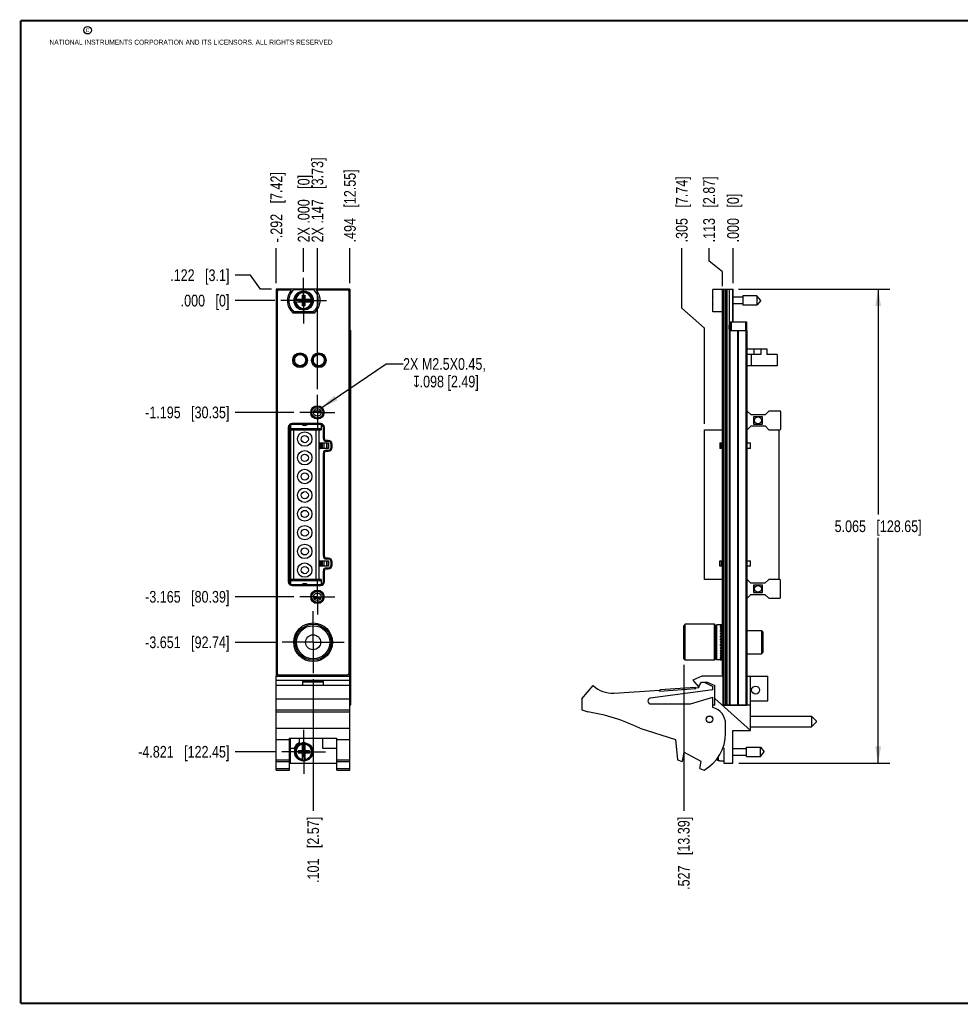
# Model space of a CAD drawing. Header units: inches. Extents: x 0.2 to 16.8, y 0.2 to 10.8.
# Tile 1 of 8: x 0.2 to 10.3, y 0.2 to 10.8. Entities that reach past the tile are written whole.
import ezdxf

# ---------------------------------------------------------------- set-up
doc = ezdxf.new("R2010")
doc.units = ezdxf.units.IN
doc.header["$LTSCALE"] = 0.935
doc.header["$MEASUREMENT"] = 0
doc.linetypes.add('CENTER', pattern=[0.6, 0.375, -0.075, 0.075, -0.075])
doc.layers.get('0').update_dxf_attribs({"linetype": 'CONTINUOUS'})
for name, color, linetype in [('02___PRT_ALL_AXES', 7, 'CONTINUOUS'), ('DEFAULT_1', 7, 'CENTER'), ('DETAIL', 7, 'CONTINUOUS'), ('DIMENSIONS', 7, 'CONTINUOUS')]:
    doc.layers.add(name, color=color, linetype=linetype)
doc.styles.get("Standard").update_dxf_attribs({"font": 'txt', "width": 0.8})
doc.dimstyles.new('DIMSTYLE_1', dxfattribs={"dimtxt": 0.125, "dimasz": 0.18, "dimexe": 0.18, "dimexo": 0.0625, "dimgap": 0.09, "dimtad": 0, "dimtih": 1, "dimtoh": 1, "dimdec": 3, "dimzin": 4, "dimdsep": 46, "dimtxsty": 'STANDARD', "dimblk": '_FILLED', "dimblk1": '_FILLED', "dimblk2": '_FILLED', "dimcen": 0.09, "dimadec": 0, "dimazin": 0, "dimtp": 0.001, "dimtm": 0.001, "dimtfac": 1, "dimtdec": 3, "dimtofl": 0, "dimtmove": 0, "dimatfit": 3, "dimldrblk": '_FILLED', "dimfxl": 1, "dimtolj": 1, "dimtzin": 4, "dimarcsym": 0})
doc.dimstyles.new('DIMSTYLE_2', dxfattribs={"dimtxt": 0.125, "dimasz": 0.18, "dimexe": 0.18, "dimexo": 0.0625, "dimgap": 0.09, "dimtad": 0, "dimtih": 1, "dimtoh": 1, "dimdec": 3, "dimzin": 4, "dimdsep": 46, "dimtxsty": 'STANDARD', "dimblk": '_FILLED', "dimblk1": '_FILLED', "dimblk2": '_FILLED', "dimcen": 0.09, "dimadec": 0, "dimazin": 0, "dimtp": 0.001, "dimtm": 0.001, "dimtfac": 1, "dimtdec": 3, "dimtofl": 0, "dimtmove": 0, "dimatfit": 3, "dimldrblk": '_FILLED', "dimfxl": 1, "dimtolj": 1, "dimtzin": 4, "dimarcsym": 0})
doc.dimstyles.get("Standard").update_dxf_attribs({"dimtxt": 0.125, "dimasz": 0.18, "dimexe": 0.18, "dimexo": 0.0625, "dimgap": 0.09, "dimtad": 0, "dimtih": 1, "dimtoh": 1, "dimdec": 3, "dimzin": 4, "dimdsep": 46, "dimtxsty": 'STANDARD', "dimblk": '_FILLED', "dimblk1": '_FILLED', "dimblk2": '_FILLED', "dimcen": 0.09, "dimadec": 0, "dimazin": 0, "dimtol": 1, "dimtp": 0.01, "dimtm": 0.01, "dimtfac": 1, "dimtdec": 3, "dimtofl": 0, "dimtmove": 0, "dimatfit": 3, "dimldrblk": '_FILLED', "dimfxl": 1, "dimtolj": 1, "dimtzin": 4, "dimarcsym": 0})

# ---------------------------------------------------------------- blocks, each defined once
blk = doc.blocks.new('*D0')
at = {"layer": 'DIMENSIONS', "color": 2, "linetype": 'CONTINUOUS'}
for p, q in [((2.707, 8.038), (2.543, 8.038)), ((2.814, 7.889), (2.707, 8.038)), ((2.931, 7.889), (2.814, 7.889))]:
    blk.add_line(p, q, dxfattribs=at)
at = {"layer": 'DIMENSIONS', "color": 2, "linetype": 'CONTINUOUS', "insert": (2.48, 8.101), "char_height": 0.125, "width": 1.025, "attachment_point": 3, "line_spacing_factor": 0.9}
blk.add_mtext('.122{\\Ftxt.shx;\\W1.000000;\\H0.125000; }[3.1]', dxfattribs=at)
blk = doc.blocks.new('_FILLED')
at = {"color": 0, "linetype": 'BYBLOCK'}
blk.add_solid([(0, 0), (-1, 0.174), (-1, -0.174)], dxfattribs=at)
blk = doc.blocks.new('*D1')
at = {"layer": 'DIMENSIONS', "color": 2, "linetype": 'CONTINUOUS'}
blk.add_line((2.967, 7.767), (2.543, 7.767), dxfattribs=at)
at = {"layer": 'DIMENSIONS', "color": 2, "linetype": 'CONTINUOUS', "insert": (2.48, 7.83), "char_height": 0.125, "width": 0.825, "attachment_point": 3, "line_spacing_factor": 0.9}
blk.add_mtext('.000{\\Ftxt.shx;\\W1.000000;\\H0.125000; }[0]', dxfattribs=at)
blk = doc.blocks.new('*D2')
at = {"layer": 'DIMENSIONS', "color": 2, "linetype": 'CONTINUOUS'}
blk.add_line((3.17, 6.572), (2.543, 6.572), dxfattribs=at)
at = {"layer": 'DIMENSIONS', "color": 2, "linetype": 'CONTINUOUS', "insert": (2.48, 6.635), "char_height": 0.125, "width": 1.425, "attachment_point": 3, "line_spacing_factor": 0.9}
blk.add_mtext('-1.195{\\Ftxt.shx;\\W1.000000;\\H0.125000; }[30.35]', dxfattribs=at)
blk = doc.blocks.new('*D3')
at = {"layer": 'DIMENSIONS', "color": 2, "linetype": 'CONTINUOUS'}
blk.add_line((3.17, 4.602), (2.543, 4.602), dxfattribs=at)
at = {"layer": 'DIMENSIONS', "color": 2, "linetype": 'CONTINUOUS', "insert": (2.48, 4.665), "char_height": 0.125, "width": 1.425, "attachment_point": 3, "line_spacing_factor": 0.9}
blk.add_mtext('-3.165{\\Ftxt.shx;\\W1.000000;\\H0.125000; }[80.39]', dxfattribs=at)
blk = doc.blocks.new('*D4')
at = {"layer": 'DIMENSIONS', "color": 2, "linetype": 'CONTINUOUS'}
blk.add_line((2.981, 4.116), (2.543, 4.116), dxfattribs=at)
at = {"layer": 'DIMENSIONS', "color": 2, "linetype": 'CONTINUOUS', "insert": (2.48, 4.179), "char_height": 0.125, "width": 1.425, "attachment_point": 3, "line_spacing_factor": 0.9}
blk.add_mtext('-3.651{\\Ftxt.shx;\\W1.000000;\\H0.125000; }[92.74]', dxfattribs=at)
blk = doc.blocks.new('*D5')
at = {"layer": 'DIMENSIONS', "color": 2, "linetype": 'CONTINUOUS'}
blk.add_line((2.978, 2.947), (2.543, 2.947), dxfattribs=at)
at = {"layer": 'DIMENSIONS', "color": 2, "linetype": 'CONTINUOUS', "insert": (2.48, 3.009), "char_height": 0.125, "width": 1.525, "attachment_point": 3, "line_spacing_factor": 0.9}
blk.add_mtext('-4.821{\\Ftxt.shx;\\W1.000000;\\H0.125000; }[122.45]', dxfattribs=at)
blk = doc.blocks.new('*D6')
at = {"layer": 'DIMENSIONS', "color": 2, "linetype": 'CONTINUOUS'}
blk.add_line((3.42, 6.822), (3.42, 8.327), dxfattribs=at)
at = {"layer": 'DIMENSIONS', "color": 2, "linetype": 'CONTINUOUS', "insert": (3.358, 8.389), "char_height": 0.125, "width": 1.425, "attachment_point": 1, "rotation": 90, "line_spacing_factor": 0.9}
blk.add_mtext('2X .147{\\Ftxt.shx;\\W1.000000;\\H0.125000; }[3.73]', dxfattribs=at)
blk = doc.blocks.new('*D7')
at = {"layer": 'DIMENSIONS', "color": 2, "linetype": 'CONTINUOUS'}
blk.add_line((3.273, 8.073), (3.273, 8.327), dxfattribs=at)
at = {"layer": 'DIMENSIONS', "color": 2, "linetype": 'CONTINUOUS', "insert": (3.211, 8.389), "char_height": 0.125, "width": 1.125, "attachment_point": 1, "rotation": 90, "line_spacing_factor": 0.9}
blk.add_mtext('2X .000{\\Ftxt.shx;\\W1.000000;\\H0.125000; }[0]', dxfattribs=at)
blk = doc.blocks.new('*D8')
at = {"layer": 'DIMENSIONS', "color": 2, "linetype": 'CONTINUOUS'}
blk.add_line((3.767, 7.952), (3.767, 8.327), dxfattribs=at)
at = {"layer": 'DIMENSIONS', "color": 2, "linetype": 'CONTINUOUS', "insert": (3.705, 8.389), "char_height": 0.125, "width": 1.225, "attachment_point": 1, "rotation": 90, "line_spacing_factor": 0.9}
blk.add_mtext('.494{\\Ftxt.shx;\\W1.000000;\\H0.125000; }[12.55]', dxfattribs=at)
blk = doc.blocks.new('*D9')
at = {"layer": 'DIMENSIONS', "color": 2, "linetype": 'CONTINUOUS'}
blk.add_line((2.981, 7.952), (2.981, 8.327), dxfattribs=at)
at = {"layer": 'DIMENSIONS', "color": 2, "linetype": 'CONTINUOUS', "insert": (2.919, 8.389), "char_height": 0.125, "width": 1.225, "attachment_point": 1, "rotation": 90, "line_spacing_factor": 0.9}
blk.add_mtext('-.292{\\Ftxt.shx;\\W1.000000;\\H0.125000; }[7.42]', dxfattribs=at)
blk = doc.blocks.new('*D10')
at = {"layer": 'DIMENSIONS', "color": 2, "linetype": 'CONTINUOUS'}
blk.add_line((3.374, 3.723), (3.374, 2.314), dxfattribs=at)
at = {"layer": 'DIMENSIONS', "color": 2, "linetype": 'CONTINUOUS', "insert": (3.312, 2.252), "char_height": 0.125, "width": 1.125, "attachment_point": 3, "rotation": 90, "line_spacing_factor": 0.9}
blk.add_mtext('.101{\\Ftxt.shx;\\W1.000000;\\H0.125000; }[2.57]', dxfattribs=at)
blk = doc.blocks.new('*D11')
at = {"layer": 'DIMENSIONS', "color": 2, "linetype": 'CONTINUOUS'}
for p, q in [((7.604, 8.19), (7.604, 8.327)), ((7.747, 8.073), (7.604, 8.19)), ((7.747, 7.922), (7.747, 8.073))]:
    blk.add_line(p, q, dxfattribs=at)
at = {"layer": 'DIMENSIONS', "color": 2, "linetype": 'CONTINUOUS', "insert": (7.541, 8.389), "char_height": 0.125, "width": 1.125, "attachment_point": 1, "rotation": 90, "line_spacing_factor": 0.9}
blk.add_mtext('.113{\\Ftxt.shx;\\W1.000000;\\H0.125000; }[2.87]', dxfattribs=at)
blk = doc.blocks.new('*D12')
at = {"layer": 'DIMENSIONS', "color": 2, "linetype": 'CONTINUOUS'}
blk.add_line((7.86, 7.952), (7.86, 8.327), dxfattribs=at)
at = {"layer": 'DIMENSIONS', "color": 2, "linetype": 'CONTINUOUS', "insert": (7.798, 8.389), "char_height": 0.125, "width": 0.825, "attachment_point": 1, "rotation": 90, "line_spacing_factor": 0.9}
blk.add_mtext('.000{\\Ftxt.shx;\\W1.000000;\\H0.125000; }[0]', dxfattribs=at)
blk = doc.blocks.new('*D13')
at = {"layer": 'DIMENSIONS', "color": 2, "linetype": 'CONTINUOUS'}
for p, q in [((7.312, 7.688), (7.312, 8.327)), ((7.556, 7.472), (7.312, 7.688)), ((7.556, 6.45), (7.556, 7.472))]:
    blk.add_line(p, q, dxfattribs=at)
at = {"layer": 'DIMENSIONS', "color": 2, "linetype": 'CONTINUOUS', "insert": (7.25, 8.389), "char_height": 0.125, "width": 1.125, "attachment_point": 1, "rotation": 90, "line_spacing_factor": 0.9}
blk.add_mtext('.305{\\Ftxt.shx;\\W1.000000;\\H0.125000; }[7.74]', dxfattribs=at)
blk = doc.blocks.new('*D14')
at = {"layer": 'DIMENSIONS', "color": 2, "linetype": 'CONTINUOUS'}
blk.add_line((7.333, 3.876), (7.333, 2.314), dxfattribs=at)
at = {"layer": 'DIMENSIONS', "color": 2, "linetype": 'CONTINUOUS', "insert": (7.271, 2.252), "char_height": 0.125, "width": 1.225, "attachment_point": 3, "rotation": 90, "line_spacing_factor": 0.9}
blk.add_mtext('.527{\\Ftxt.shx;\\W1.000000;\\H0.125000; }[13.39]', dxfattribs=at)
blk = doc.blocks.new('*D15')
at = {"layer": 'DIMENSIONS', "color": 2, "linetype": 'CONTINUOUS'}
for p, q in [((7.918, 7.889), (9.535, 7.889)), ((9.41, 7.889), (9.41, 5.482)), ((9.41, 2.825), (9.41, 5.232)), ((7.921, 2.825), (9.535, 2.825))]:
    blk.add_line(p, q, dxfattribs=at)
at = {"layer": 'DIMENSIONS', "color": 2, "linetype": 'CONTINUOUS', "xscale": 0.18, "yscale": 0.18, "zscale": 0.18}
for p, rotation in [((9.41, 7.889), 90), ((9.41, 2.825), 270)]:
    blk.add_blockref('_FILLED', p, dxfattribs=dict(at, rotation=rotation))
at = {"layer": 'DIMENSIONS', "color": 2, "linetype": 'CONTINUOUS', "insert": (9.41, 5.419), "char_height": 0.125, "width": 1.425, "attachment_point": 2, "line_spacing_factor": 0.9}
blk.add_mtext('5.065{\\Ftxt.shx;\\W1.000000;\\H0.125000; }[128.65]', dxfattribs=at)

msp = doc.modelspace()

# ---------------------------------------------------------------- linework, layer by layer
at = {"color": 7, "linetype": 'CONTINUOUS'}
for p, q in [((2.9813, 7.8895), (2.9813, 3.7535)), ((3.7673, 7.8895), (2.9813, 7.8895)), ((2.9903, 7.8593), (2.9903, 3.7893)), ((3.1398, 7.8793), (3.0103, 7.8793)), ((3.1695, 7.886), (3.377, 7.886)), ((3.2595, 7.7104), (3.287, 7.8245)), ((3.2595, 7.7812), (3.2595, 7.8245)), ((3.287, 7.7104), (3.2595, 7.8245)), ((3.2595, 7.8245), (3.287, 7.8245)), ((3.287, 7.8245), (3.287, 7.7812)), ((3.7383, 7.8793), (3.4087, 7.8793)), ((3.7583, 3.7893), (3.7583, 7.8593)), ((3.7673, 7.8895), (3.7673, 3.7535)), ((7.6424, 7.649), (7.6424, 7.886)), ((7.7624, 7.886), (7.6424, 7.886)), ((7.7474, 3.7693), (7.7474, 7.8793)), ((7.7474, 7.8793), (7.7624, 7.8793)), ((7.7624, 3.4465), (7.7624, 7.8895)), ((7.7624, 7.8895), (7.8604, 7.8895)), ((7.7924, 7.8895), (7.7924, 3.4465)), ((7.8554, 7.8895), (7.8554, 7.5395)), ((7.8604, 7.5395), (7.8604, 7.8895)), ((7.9661, 7.8025), (7.8604, 7.8025)), ((7.9661, 7.8167), (7.9661, 7.7182)), ((8.1142, 7.8167), (7.9661, 7.8167)), ((8.1142, 7.8167), (8.1142, 7.7182)), ((8.1555, 7.7675), (8.1142, 7.8167)), ((3.1786, 7.7812), (3.2615, 7.7812)), ((3.1786, 7.7537), (3.2615, 7.7537)), ((3.2247, 7.7557), (3.2247, 7.7792)), ((3.2247, 7.7557), (3.3218, 7.7792)), ((3.2615, 7.7792), (3.2247, 7.7792)), ((3.2247, 7.7792), (3.3218, 7.7557)), ((3.2247, 7.7557), (3.2615, 7.7557)), ((3.2595, 7.7104), (3.2595, 7.7537)), ((3.287, 7.7104), (3.2595, 7.7104)), ((3.2615, 7.7812), (3.2615, 7.7792)), ((3.2615, 7.7557), (3.285, 7.7792)), ((3.285, 7.7557), (3.2615, 7.7792)), ((3.2615, 7.7537), (3.2615, 7.7557)), ((3.285, 7.7812), (3.285, 7.7792)), ((3.285, 7.7812), (3.3679, 7.7812)), ((3.3218, 7.7792), (3.285, 7.7792)), ((3.285, 7.7537), (3.285, 7.7557)), ((3.285, 7.7557), (3.3218, 7.7557)), ((3.285, 7.7537), (3.3679, 7.7537)), ((3.287, 7.7537), (3.287, 7.7104)), ((3.3218, 7.7557), (3.3218, 7.7792)), ((7.6424, 7.7812), (7.6404, 7.7812)), ((7.6404, 7.7537), (7.6424, 7.7537)), ((7.9661, 7.7324), (7.8604, 7.7324)), ((8.1142, 7.7182), (7.9661, 7.7182)), ((8.1555, 7.7675), (8.1142, 7.7182)), ((3.377, 7.649), (3.1695, 7.649)), ((7.7474, 7.649), (7.6424, 7.649)), ((7.8184, 7.5048), (7.8174, 7.5038)), ((7.8174, 7.4648), (7.8174, 7.5038)), ((7.8184, 7.5048), (7.8184, 7.4638)), ((7.8284, 7.5395), (7.8284, 7.4495)), ((7.8284, 7.5395), (8.0024, 7.5395)), ((8.0024, 7.5395), (8.0024, 7.4495)), ((8.0044, 7.4638), (8.0044, 7.5048)), ((8.0054, 7.5038), (8.0044, 7.5048)), ((8.0054, 7.5038), (8.0054, 7.4648)), ((3.7673, 7.4495), (3.779, 7.4495)), ((3.779, 3.4495), (3.779, 7.4495)), ((7.8184, 7.4638), (7.8174, 7.4648)), ((7.8214, 3.4495), (7.8214, 7.4495)), ((7.8214, 7.4495), (8.0094, 7.4495)), ((8.0054, 7.4648), (8.0044, 7.4638)), ((8.0094, 3.4495), (8.0094, 7.4495)), ((3.2473, 7.197), (3.2473, 7.1917)), ((3.264, 7.1917), (3.2473, 7.1917)), ((3.2953, 7.1623), (3.2953, 7.1317)), ((3.3753, 7.1623), (3.3753, 7.1317)), ((3.4351, 7.1917), (3.4065, 7.1917)), ((3.464, 7.1917), (3.4355, 7.1917)), ((3.4953, 7.1317), (3.4953, 7.1623)), ((8.0094, 7.2516), (8.2216, 7.2516)), ((8.1585, 7.1916), (8.0094, 7.1916)), ((8.0833, 7.2516), (8.0833, 7.1916)), ((8.1586, 7.2516), (8.1585, 7.1916)), ((8.2216, 7.2516), (8.2215, 7.1916)), ((8.3315, 7.1915), (8.2215, 7.1916)), ((8.3315, 7.1915), (8.3315, 7.0715)), ((3.2353, 7.0715), (3.2699, 7.0715)), ((3.4006, 7.0716), (3.47, 7.0716)), ((8.3315, 7.0715), (8.0094, 7.0716)), ((3.4575, 6.5877), (3.3829, 6.5877)), ((8.0111, 6.5876), (8.0094, 6.5876)), ((8.052, 6.5467), (8.0111, 6.5876)), ((8.2016, 6.5466), (8.052, 6.5467)), ((8.0796, 6.527), (8.0795, 6.4482)), ((8.174, 6.527), (8.0796, 6.527)), ((8.174, 6.4482), (8.174, 6.527)), ((8.2426, 6.5876), (8.2016, 6.5466)), ((8.3591, 6.5875), (8.2426, 6.5876)), ((8.3689, 6.3974), (8.3689, 6.5777)), ((3.1353, 4.7369), (3.1353, 6.438)), ((3.4534, 6.4425), (3.1506, 6.4425)), ((3.462, 6.4411), (3.462, 6.3877)), ((8.011, 6.3876), (8.052, 6.4286)), ((8.052, 6.4286), (8.2016, 6.4285)), ((8.0795, 6.4482), (8.174, 6.4482)), ((8.2016, 6.4285), (8.2425, 6.3876)), ((3.1196, 6.4115), (3.1196, 4.7635)), ((3.1353, 6.3877), (3.1697, 6.3877)), ((3.1697, 4.7878), (3.1697, 6.3878)), ((3.1697, 6.3878), (3.4059, 6.3878)), ((3.4059, 4.7878), (3.4059, 6.3878)), ((3.4059, 6.3877), (3.462, 6.3877)), ((3.4404, 4.7877), (3.4404, 6.3877)), ((3.4844, 6.2935), (3.4844, 6.4115)), ((7.5554, 4.7878), (7.5559, 6.3878)), ((7.5559, 6.3878), (7.7474, 6.3877)), ((8.0094, 6.3876), (8.011, 6.3876)), ((8.2425, 6.3876), (8.359, 6.3875)), ((8.3527, 4.7875), (8.3531, 6.3875)), ((3.1196, 6.2955), (3.1353, 6.2955)), ((3.1196, 6.2797), (3.1353, 6.2797)), ((3.4404, 6.2467), (3.4516, 6.2467)), ((3.4516, 6.2468), (3.4516, 6.1877)), ((3.4516, 6.2468), (3.4761, 6.2468)), ((3.4527, 6.1877), (3.4527, 6.2468)), ((3.4761, 6.2468), (3.5204, 6.2468)), ((3.5365, 6.2625), (3.5154, 6.2625)), ((3.5204, 6.2468), (3.5399, 6.2467)), ((3.5393, 6.2467), (3.5393, 6.1877)), ((3.5399, 6.1877), (3.5399, 6.2467)), ((3.5675, 6.2005), (3.5675, 6.2315)), ((7.7177, 6.2468), (7.7176, 6.1877)), ((7.7177, 6.2468), (7.7474, 6.2468)), ((8.0094, 6.2467), (8.046, 6.2467)), ((8.046, 6.1876), (8.046, 6.2467)), ((3.4404, 6.1877), (3.4486, 6.1877)), ((3.4712, 6.1877), (3.4516, 6.1877)), ((3.5204, 6.1877), (3.4712, 6.1877)), ((3.4844, 5.0365), (3.4844, 6.1385)), ((3.5154, 6.1695), (3.5365, 6.1695)), ((3.5399, 6.1877), (3.5204, 6.1877)), ((7.7474, 6.1877), (7.7176, 6.1877)), ((8.046, 6.1876), (8.0094, 6.1876)), ((3.1196, 6.0955), (3.1353, 6.0955)), ((3.1196, 6.0797), (3.1353, 6.0797)), ((3.1196, 5.8955), (3.1353, 5.8955)), ((3.1196, 5.8797), (3.1353, 5.8797)), ((3.1196, 5.6955), (3.1353, 5.6955)), ((3.1196, 5.6797), (3.1353, 5.6797)), ((3.1196, 5.4955), (3.1353, 5.4955)), ((3.1196, 5.4797), (3.1353, 5.4797)), ((3.1196, 5.2955), (3.1353, 5.2955)), ((3.1196, 5.2797), (3.1353, 5.2797)), ((3.1196, 5.0955), (3.1353, 5.0955)), ((3.1196, 5.0797), (3.1353, 5.0797)), ((3.4404, 4.9877), (3.4516, 4.9877)), ((3.4516, 4.9877), (3.4761, 4.9877)), ((3.4516, 4.9287), (3.4516, 4.9877)), ((3.4527, 4.9287), (3.4527, 4.9877)), ((3.4761, 4.9877), (3.5204, 4.9877)), ((3.5365, 5.0055), (3.5154, 5.0055)), ((3.5204, 4.9877), (3.5399, 4.9877)), ((3.5393, 4.9877), (3.5393, 4.9286)), ((3.5399, 4.9286), (3.5399, 4.9877)), ((3.5675, 4.9435), (3.5675, 4.9745)), ((7.7173, 4.9877), (7.7474, 4.9877)), ((7.7173, 4.9287), (7.7173, 4.9877)), ((8.0094, 4.9876), (8.0456, 4.9876)), ((8.0456, 4.9286), (8.0456, 4.9876)), ((3.1196, 4.8955), (3.1353, 4.8955)), ((3.1196, 4.8797), (3.1353, 4.8797)), ((3.4486, 4.9286), (3.4404, 4.9286)), ((3.4712, 4.9287), (3.4516, 4.9287)), ((3.5204, 4.9286), (3.4712, 4.9287)), ((3.4844, 4.7635), (3.4844, 4.8815)), ((3.5154, 4.9125), (3.5365, 4.9125)), ((3.5399, 4.9286), (3.5204, 4.9286)), ((7.7474, 4.9287), (7.7173, 4.9287)), ((8.0456, 4.9286), (8.0094, 4.9286)), ((3.1697, 4.7877), (3.1353, 4.7877)), ((3.4059, 4.7878), (3.1697, 4.7878)), ((3.462, 4.7877), (3.4059, 4.7877)), ((3.462, 4.7877), (3.462, 4.7338)), ((7.7474, 4.7877), (7.5554, 4.7878)), ((8.0105, 4.7876), (8.0094, 4.7876)), ((8.0515, 4.7467), (8.0105, 4.7876)), ((8.2011, 4.7466), (8.0515, 4.7467)), ((8.242, 4.7876), (8.2011, 4.7466)), ((8.3586, 4.7875), (8.242, 4.7876)), ((8.3683, 4.5974), (8.3684, 4.7777)), ((3.1506, 4.7325), (3.4534, 4.7325)), ((8.1735, 4.727), (8.079, 4.727)), ((8.079, 4.727), (8.079, 4.6482)), ((8.079, 4.6482), (8.1735, 4.6482)), ((8.1735, 4.6482), (8.1735, 4.727)), ((3.3827, 4.5877), (3.4576, 4.5877)), ((8.0094, 4.5876), (8.0105, 4.5876)), ((8.0105, 4.5876), (8.0514, 4.6286)), ((8.0514, 4.6286), (8.201, 4.6285)), ((8.201, 4.6285), (8.242, 4.5876)), ((8.242, 4.5876), (8.3585, 4.5875)), ((7.3484, 4.309), (7.3334, 4.294)), ((7.3334, 3.939), (7.3334, 4.294)), ((7.6624, 4.309), (7.3484, 4.309)), ((7.3484, 3.924), (7.3484, 4.309)), ((7.6774, 4.294), (7.6624, 4.309)), ((7.6624, 3.924), (7.6624, 4.309)), ((7.6874, 4.304), (7.6774, 4.294)), ((7.6774, 3.939), (7.6774, 4.294)), ((7.7219, 4.304), (7.6874, 4.304)), ((7.6874, 3.929), (7.6874, 4.304)), ((7.7383, 4.3032), (7.7384, 4.2976)), ((7.7383, 4.2976), (7.7384, 4.2864)), ((7.7383, 4.2864), (7.7387, 4.2297)), ((7.7383, 4.27), (7.7387, 4.2188)), ((7.7383, 4.249), (7.7387, 4.2048)), ((7.7383, 4.224), (7.7387, 4.1881)), ((7.7387, 4.2415), (7.7474, 4.2415)), ((8.0094, 4.2415), (8.1624, 4.2415)), ((8.1624, 4.2415), (8.1774, 4.2265)), ((8.1624, 4.2415), (8.1624, 3.9915)), ((8.1774, 4.2265), (8.1774, 4.0065)), ((7.7219, 4.1165), (7.7278, 4.1165)), ((7.7383, 4.1957), (7.7387, 4.1693)), ((7.7383, 4.165), (7.7387, 4.1488)), ((7.7383, 4.1328), (7.7387, 4.1273)), ((7.7383, 4.1001), (7.7387, 4.1056)), ((7.7383, 4.0679), (7.7387, 4.0841)), ((7.7383, 4.0372), (7.7387, 4.0636)), ((7.7383, 4.0089), (7.7387, 4.0448)), ((7.7383, 3.9839), (7.7387, 4.0281)), ((7.7383, 3.9629), (7.7387, 4.0141)), ((7.7383, 3.9465), (7.7387, 4.0032)), ((8.1774, 4.0065), (8.1624, 3.9915)), ((7.3484, 3.924), (7.3334, 3.939)), ((7.6624, 3.924), (7.3484, 3.924)), ((7.6774, 3.939), (7.6624, 3.924)), ((7.6874, 3.929), (7.6774, 3.939)), ((7.7219, 3.929), (7.6874, 3.929)), ((7.7383, 3.9353), (7.7384, 3.9465)), ((7.7383, 3.9297), (7.7384, 3.9353)), ((7.7387, 3.9915), (7.7474, 3.9915)), ((8.0094, 3.9915), (8.1624, 3.9915)), ((2.9803, 3.7535), (3.7683, 3.7535)), ((2.9803, 2.7515), (2.9803, 3.7535)), ((2.9803, 3.7105), (3.7683, 3.7105)), ((3.0103, 3.7693), (3.7383, 3.7693)), ((3.2643, 3.7005), (3.4843, 3.7005)), ((3.2643, 3.6535), (3.2643, 3.7005)), ((3.2643, 3.6935), (3.4843, 3.6935)), ((3.4843, 3.6535), (3.4843, 3.7005)), ((3.7683, 2.7515), (3.7683, 3.7535)), ((7.5254, 3.7535), (7.4304, 3.7105)), ((7.4304, 3.7105), (7.4904, 3.6405)), ((7.4904, 3.6405), (7.5236, 3.6905)), ((7.5236, 3.6905), (7.5836, 3.6905)), ((7.7554, 3.7535), (7.5254, 3.7535)), ((7.5514, 3.6905), (7.6454, 3.6435)), ((7.5836, 3.6905), (7.6654, 3.6535)), ((7.7474, 3.7693), (7.7624, 3.7693)), ((7.7554, 3.4435), (7.7554, 3.7535)), ((8.0094, 3.7535), (8.2304, 3.7535)), ((8.0464, 3.1745), (8.0464, 3.7535)), ((8.2304, 3.4905), (8.2304, 3.7535)), ((3.7683, 3.6535), (2.9803, 3.6535)), ((6.2454, 3.5135), (6.3654, 3.6535)), ((6.589, 3.5742), (7.0743, 3.606)), ((7.6454, 3.6085), (6.9764, 3.5183)), ((7.075, 3.596), (7.0743, 3.606)), ((7.075, 3.596), (7.4642, 3.6215)), ((7.0815, 3.6114), (7.4557, 3.6359)), ((7.0825, 3.5965), (7.0815, 3.6114)), ((7.4567, 3.621), (7.4557, 3.6359)), ((7.4635, 3.6315), (7.4954, 3.6335)), ((7.4642, 3.6215), (7.4635, 3.6315)), ((7.4954, 3.6481), (7.4954, 3.6335)), ((7.6454, 3.6085), (7.6454, 3.6435)), ((7.6654, 3.4435), (7.6654, 3.6535)), ((2.9803, 3.5135), (3.7683, 3.5135)), ((6.2454, 3.5135), (6.2454, 3.3935)), ((7.4054, 3.4585), (7.6454, 3.5285)), ((7.6454, 3.4185), (7.6454, 3.5285)), ((8.0464, 3.1745), (7.6654, 3.5152)), ((8.0464, 3.4905), (8.2304, 3.4905)), ((2.9803, 3.3935), (3.7683, 3.3935)), ((2.9803, 3.374), (3.7683, 3.374)), ((3.7683, 3.4495), (3.779, 3.4495)), ((6.2454, 3.3935), (6.3074, 3.374)), ((6.9804, 3.4585), (7.4054, 3.4585)), ((7.6654, 3.4435), (7.6454, 3.4435)), ((8.0464, 3.4435), (7.7554, 3.4435)), ((7.7624, 3.4465), (8.0024, 3.4465)), ((7.8214, 3.4495), (8.0094, 3.4495)), ((7.8284, 3.4495), (7.8284, 3.4465)), ((7.8604, 3.4465), (7.8604, 3.4435)), ((8.0024, 3.4495), (8.0024, 3.4465)), ((8.0464, 3.3283), (8.6964, 3.3283)), ((8.7464, 3.2783), (8.6964, 3.3283)), ((8.6964, 3.3283), (8.6964, 3.2133)), ((8.7464, 3.2633), (8.6964, 3.2133)), ((8.7464, 3.2783), (8.7464, 3.2633)), ((2.9803, 3.1982), (3.7683, 3.1982)), ((6.8654, 3.1982), (7.2454, 3.0785)), ((7.7804, 3.1435), (7.7804, 3.2443)), ((7.8584, 3.1745), (8.0464, 3.1745)), ((7.8584, 2.8245), (7.8584, 3.1745)), ((8.0464, 3.2133), (8.6964, 3.2133)), ((2.9803, 3.0785), (3.1223, 3.0785)), ((3.1223, 3.0938), (3.6263, 3.0938)), ((3.1223, 2.7515), (3.1223, 3.0938)), ((3.1283, 3.0938), (3.1283, 2.8245)), ((3.2253, 3.0938), (3.2253, 3.0439)), ((3.4753, 3.0938), (3.4753, 2.9845)), ((3.6263, 2.7515), (3.6263, 3.0938)), ((3.6263, 3.0785), (3.7683, 3.0785)), ((7.2454, 3.0785), (7.2654, 2.8615)), ((3.1283, 2.9845), (3.1721, 2.9845)), ((3.2172, 2.9328), (3.3313, 2.9603)), ((3.2172, 2.9603), (3.2605, 2.9603)), ((3.2172, 2.9603), (3.3313, 2.9328)), ((3.2172, 2.9328), (3.2172, 2.9603)), ((3.2605, 2.9583), (3.2605, 3.0412)), ((3.2605, 2.9583), (3.2625, 2.9583)), ((3.286, 2.9951), (3.2625, 2.9951)), ((3.286, 2.898), (3.2625, 2.9951)), ((3.2625, 2.9951), (3.2625, 2.9583)), ((3.2625, 2.898), (3.286, 2.9951)), ((3.286, 2.9348), (3.2625, 2.9583)), ((3.2625, 2.9348), (3.286, 2.9583)), ((3.286, 2.9583), (3.286, 2.9951)), ((3.288, 2.9583), (3.286, 2.9583)), ((3.288, 2.9583), (3.288, 3.0412)), ((3.288, 2.9603), (3.3313, 2.9603)), ((3.3313, 2.9603), (3.3313, 2.9328)), ((3.4753, 2.9845), (3.6263, 2.9845)), ((7.7527, 2.991), (7.7604, 2.9845)), ((7.7604, 2.9845), (7.7604, 2.8245)), ((7.8584, 2.9816), (8.0041, 2.9816)), ((8.0041, 2.9958), (8.1522, 2.9958)), ((8.0041, 2.8973), (8.0041, 2.9958)), ((8.1522, 2.9958), (8.1935, 2.9465)), ((8.1522, 2.8973), (8.1522, 2.9958)), ((8.1522, 2.8973), (8.1935, 2.9465)), ((2.9803, 2.8615), (3.1223, 2.8615)), ((2.9803, 2.8423), (3.1223, 2.8423)), ((3.2605, 2.9328), (3.2172, 2.9328)), ((3.2605, 2.9348), (3.2625, 2.9348)), ((3.2605, 2.8519), (3.2605, 2.9348)), ((3.2625, 2.9348), (3.2625, 2.898)), ((3.286, 2.898), (3.2625, 2.898)), ((3.288, 2.9348), (3.286, 2.9348)), ((3.286, 2.898), (3.286, 2.9348)), ((3.288, 2.8519), (3.288, 2.9348)), ((3.3313, 2.9328), (3.288, 2.9328)), ((3.6263, 2.8615), (3.7683, 2.8615)), ((3.6263, 2.8423), (3.7683, 2.8423)), ((7.2654, 2.8615), (7.3154, 2.8423)), ((7.3354, 2.9423), (7.3154, 2.8423)), ((7.5194, 2.8423), (7.3354, 2.9423)), ((7.5048, 2.7695), (7.5194, 2.8423)), ((7.7033, 2.8528), (7.7112, 2.8524)), ((7.7112, 2.8524), (7.7191, 2.8519)), ((7.7191, 2.8519), (7.7191, 2.8509)), ((7.7191, 2.8509), (7.7604, 2.8485)), ((7.8584, 2.9115), (8.0041, 2.9115)), ((8.0041, 2.8973), (8.1522, 2.8973)), ((2.9803, 2.7695), (3.1223, 2.7695)), ((2.9803, 2.7515), (3.1223, 2.7515)), ((3.1283, 2.8245), (3.6263, 2.8245)), ((3.6263, 2.7695), (3.7683, 2.7695)), ((3.6263, 2.7515), (3.7683, 2.7515)), ((7.5048, 2.7695), (7.5514, 2.7515)), ((7.7604, 2.8245), (7.8584, 2.8245))]:
    msp.add_line(p, q, dxfattribs=at)
at = {"color": 9, "linetype": 'CONTINUOUS'}
for p, q in [((2.9933, 7.8895), (2.9933, 7.8691)), ((3.7553, 7.8895), (3.7553, 7.8691)), ((7.7474, 7.8593), (7.7624, 7.8593)), ((7.7744, 7.8895), (7.7744, 3.4465)), ((7.7804, 7.8895), (7.7804, 3.4465)), ((7.8212, 7.5048), (7.8212, 7.8895)), ((7.8384, 7.5395), (7.8384, 7.4495)), ((7.8604, 7.555), (7.8554, 7.555)), ((7.9924, 7.5395), (7.9924, 7.4495)), ((3.7702, 3.4495), (3.7702, 7.4495)), ((3.7788, 3.4495), (3.7788, 7.4495)), ((7.8212, 7.4495), (7.8212, 7.4638)), ((7.8304, 3.4495), (7.8304, 7.4495)), ((7.9123, 3.4495), (7.9123, 7.4495)), ((7.9186, 3.4495), (7.9186, 7.4495)), ((8.0005, 3.4495), (8.0005, 7.4495)), ((8.0523, 7.1916), (8.0523, 7.0716)), ((3.3803, 6.5778), (3.46, 6.5778)), ((3.462, 6.3975), (3.1353, 6.3975)), ((3.4486, 6.2467), (3.4486, 6.1877)), ((3.4566, 6.2468), (3.4566, 6.1877)), ((3.4761, 6.1877), (3.4761, 6.2468)), ((3.4889, 6.2468), (3.4889, 6.1877)), ((3.5204, 6.1877), (3.5204, 6.2468)), ((7.7211, 6.1877), (7.7211, 6.2468)), ((7.7339, 6.2468), (7.7339, 6.1877)), ((3.4486, 4.9877), (3.4486, 4.9286)), ((3.4566, 4.9877), (3.4566, 4.9287)), ((3.4761, 4.9287), (3.4761, 4.9877)), ((3.4889, 4.9877), (3.4889, 4.9287)), ((3.5204, 4.9286), (3.5204, 4.9877)), ((7.7207, 4.9287), (7.7207, 4.9877)), ((7.7335, 4.9877), (7.7335, 4.9287)), ((3.1353, 4.7778), (3.462, 4.7778)), ((3.4601, 4.5975), (3.3802, 4.5975)), ((7.7474, 3.7893), (7.7624, 3.7893)), ((2.9933, 3.7794), (2.9933, 3.7535)), ((3.7553, 3.7794), (3.7553, 3.7535)), ((7.8212, 3.4465), (7.8212, 3.4495)), ((7.8384, 3.4495), (7.8384, 3.4465)), ((7.9924, 3.4495), (7.9924, 3.4465)), ((7.689, 2.8645), (7.689, 2.8734)), ((7.7033, 2.8528), (7.7033, 2.8922))]:
    msp.add_line(p, q, dxfattribs=at)
at = {"color": 7, "linetype": 'CONTINUOUS', "const_width": 0.02}
for points in [[(0.25, 10.7586), (0.25, 0.2586)], [(16.75, 10.7586), (0.25, 10.7586)], [(0.25, 0.2586), (16.75, 0.2586)]]:
    msp.add_lwpolyline(points, dxfattribs=at)
at = {"color": 2, "linetype": 'CONTINUOUS'}
msp.add_circle((0.9659, 10.6562), 0.0403, dxfattribs=at)
at = {"color": 7, "linetype": 'CONTINUOUS'}
for centre, radius in [((3.2733, 7.7675), 0.1025), ((3.2733, 7.7675), 0.098), ((3.2353, 7.1303), 0.0685), ((3.2353, 7.1317), 0.06), ((3.4353, 7.1303), 0.0685), ((3.4353, 7.1317), 0.06), ((3.4202, 6.5725), 0.0625), ((3.4202, 6.5725), 0.0404), ((8.1268, 6.4876), 0.0364), ((3.2849, 6.2878), 0.0768), ((3.2849, 6.2877), 0.0384), ((3.2849, 6.0878), 0.0768), ((3.2849, 6.0877), 0.0384), ((3.2849, 5.8878), 0.0768), ((3.2849, 5.8877), 0.0384), ((3.2849, 5.6878), 0.0768), ((3.2849, 5.6877), 0.0384), ((3.2849, 5.4878), 0.0768), ((3.2849, 5.4877), 0.0384), ((3.2849, 5.2878), 0.0768), ((3.2849, 5.2877), 0.0384), ((3.2849, 5.0878), 0.0768), ((3.2849, 5.0877), 0.0384), ((3.2849, 4.8878), 0.0768), ((3.2849, 4.8877), 0.0384), ((3.4202, 4.6025), 0.0625), ((3.4202, 4.6025), 0.0404), ((8.1262, 4.6876), 0.0364), ((3.3743, 4.1165), 0.1925), ((3.3743, 4.1165), 0.1775), ((3.3743, 4.1165), 0.08), ((8.1014, 3.6059), 0.0425), ((7.6084, 3.2935), 0.0365), ((7.6084, 3.2935), 0.035), ((3.2743, 2.9465), 0.098)]:
    msp.add_circle(centre, radius, dxfattribs=at)
for centre, radius, start, end in [((3.0103, 7.8593), 0.02, 90, 180), ((3.2733, 7.7675), 0.1575, 131.20295, 228.79705), ((3.2733, 7.7675), 0.1575, 311.20295, 48.79705), ((3.7383, 7.8593), 0.02, 0, 90), ((7.9528, 7.7675), 0.3127, 172.94319, 177.47432), ((3.2733, 7.7675), 0.0956, 171.71661, 188.28339), ((3.2733, 7.7675), 0.0956, 351.71661, 8.28339), ((7.9528, 7.7675), 0.3127, 182.52568, 187.0613), ((8.3591, 6.5777), 0.00984, 359.98256, 89.98256), ((3.1506, 6.4115), 0.031, 90, 180), ((3.2849, 6.4877), 0.0551, 235.74276, 304.30411), ((3.2849, 6.4877), 0.0492, 247.9283, 292.0717), ((3.4534, 6.4115), 0.031, 0, 90), ((8.359, 6.3974), 0.00984, 269.98256, 359.98256), ((3.5154, 6.2935), 0.031, 180, 270), ((3.5365, 6.2315), 0.031, 0, 90), ((3.5154, 6.1385), 0.031, 90, 180), ((3.5365, 6.2005), 0.031, 270, 360), ((3.5154, 5.0365), 0.031, 180, 270), ((3.5365, 4.9745), 0.031, 0, 90), ((3.5154, 4.8815), 0.031, 90, 180), ((3.5365, 4.9435), 0.031, 270, 360), ((3.1506, 4.7635), 0.031, 180, 270), ((3.2849, 4.6877), 0.0551, 54.98172, 125.05805), ((3.2849, 4.6877), 0.0492, 66.5983, 113.4017), ((3.4534, 4.7635), 0.031, 270, 360), ((8.3586, 4.7777), 0.00984, 359.98256, 89.98256), ((8.3585, 4.5974), 0.00984, 269.98256, 359.98256), ((3.0103, 3.7893), 0.02, 180, 270), ((3.7383, 3.7893), 0.02, 270, 360), ((6.5694, 3.8735), 0.3, 227.16657, 273.74672), ((6.9804, 3.4885), 0.03, 97.68448, 270), ((5.9841, 1.374), 2.026, 64.21446, 80.81669), ((7.6004, 3.2443), 0.18, 0, 75.52249), ((7.3304, 3.1435), 0.45, 299.41364, 360), ((3.2743, 2.9465), 0.109, 116.71426, 159.59683), ((3.2743, 2.9465), 0.0956, 81.71661, 98.28339), ((3.2743, 2.9465), 0.0956, 261.71661, 278.28339), ((7.9908, 2.9465), 0.3127, 193.92375, 195.21193), ((7.7046, 2.8687), 0.0161, 195.21538, 203.97072), ((7.7042, 2.8684), 0.0156, 257.61754, 266.65148)]:
    msp.add_arc(centre, radius, start, end, dxfattribs=at)
at = {"color": 9, "linetype": 'CONTINUOUS'}
for centre, radius, start, end in [((3.2733, 7.7675), 0.0947, 8.36374, 171.63626), ((3.2733, 7.7675), 0.0832, 9.53359, 170.46641), ((3.2733, 7.7675), 0.0947, 188.36374, 351.63626), ((3.2733, 7.7675), 0.0832, 189.53359, 350.46641), ((3.2743, 2.9465), 0.0947, 98.36374, 261.63626), ((3.2743, 2.9465), 0.0832, 99.53359, 260.46641), ((3.2743, 2.9465), 0.0947, 278.36374, 81.63626), ((3.2743, 2.9465), 0.0832, 279.53359, 80.46641)]:
    msp.add_arc(centre, radius, start, end, dxfattribs=at)
at = {"color": 7, "linetype": 'CONTINUOUS'}
for major_axis, ratio, start_param, end_param in [((0.1421, -0.1356), 0.9109206, 2.2922444, 2.3795109), ((0.1418, 0.1345), 0.9215715, 0.8584616, 0.945728), ((0.1506, -0.1482), 0.7627048, 8.5034707, 8.5907372), ((0.15, 0.1475), 0.7719139, 0.9274799, 1.0147463), ((0.1596, -0.158), 0.6329888, 8.4195319, 8.5067984), ((0.159, 0.1574), 0.6411384, 1.0111841, 1.0984505), ((0.1676, -0.1663), 0.5168801, 2.0506017, 2.1378682), ((0.1671, 0.1658), 0.5242481, 1.0968646, 1.1841311), ((0.1743, -0.1733), 0.4108162, 1.9642507, 2.0515172), ((0.1739, 0.1729), 0.417608, 1.1831895, 1.2704559), ((0.1798, -0.1789), 0.3121113, 1.877628, 1.9648944), ((0.1795, 0.1786), 0.3184848, 1.2697994, 1.3570659), ((0.184, -0.1831), 0.2186532, 1.7908653, 1.8781317), ((0.1838, 0.1829), 0.2247354, 1.3565553, 1.4438217), ((0.1868, -0.186), 0.1287035, 1.7040271, 1.7912936), ((0.1866, 0.1858), 0.1346012, 1.4433898, 1.5306562), ((0.1882, -0.1873), 0.0407568, 1.6171511, 1.7044176), ((0.1881, 0.1873), 0.046565, 1.5302641, 1.6175306), ((0.1881, -0.1873), 0.046565, -1.6175306, -1.5302641), ((0.1254, 0.1249), 0.046565, 1.5302641, 1.6175306), ((0.1254, -0.1249), 0.046565, -1.6175306, -1.5302641), ((0.1244, 0.1239), 0.1346012, 1.4433898, 1.5099432), ((0.1225, 0.1219), 0.2247354, 7.6397406, 7.6595442), ((0.116, 0.1152), 0.417608, 1.1831895, 1.1845294), ((0.1197, 0.119), 0.3184848, 1.2697994, 1.271847), ((0.1882, 0.1873), 0.0407568, -1.7044176, -1.6171511), ((0.1866, -0.1858), 0.1346012, -1.5306562, -1.4433898), ((0.1868, 0.186), 0.1287035, -1.7912936, -1.7040271), ((0.1838, -0.1829), 0.2247354, -1.4438217, -1.3565553), ((0.184, 0.1831), 0.2186532, -1.8781317, -1.7908653), ((0.1795, -0.1786), 0.3184848, -1.3570659, -1.2697994), ((0.1798, 0.1789), 0.3121113, -1.9648944, -1.877628), ((0.1244, -0.1239), 0.1346012, -1.5099432, -1.4433898), ((0.1225, -0.1219), 0.2247354, 4.9068264, 4.92663), ((0.1197, -0.119), 0.3184848, -1.271847, -1.2697994), ((0.116, -0.1152), 0.417608, -1.1845294, -1.1831895), ((0.1739, -0.1729), 0.417608, -1.2704559, -1.1831895), ((0.1743, 0.1733), 0.4108162, -2.0515172, -1.9642507), ((0.1671, -0.1658), 0.5242481, -1.1841311, -1.0968646), ((0.1676, 0.1663), 0.5168801, -2.1378682, -2.0506017), ((0.159, -0.1574), 0.6411384, -1.0984505, -1.0111841), ((0.1596, 0.158), 0.6329888, 4.0595722, 4.1468387), ((0.15, -0.1475), 0.7719139, -1.0147463, -0.9274799), ((0.1506, 0.1482), 0.7627048, 3.9756334, 4.0628999), ((0.1418, -0.1345), 0.9215715, -0.945728, -0.8584616), ((0.1421, 0.1356), 0.9109206, 3.9036744, 3.9909409)]:
    msp.add_ellipse((7.7394, 4.1165), major_axis=major_axis, ratio=ratio, start_param=start_param, end_param=end_param, dxfattribs=at)
msp.add_open_spline([(7.7009, 2.8532), (7.6997, 2.8534), (7.6973, 2.8542), (7.6942, 2.8562), (7.6916, 2.8589), (7.6903, 2.8611), (7.6898, 2.8622)], degree=3, knots=[0, 0, 0, 0, 0.249992, 0.4999912, 0.7499944, 1, 1, 1, 1], dxfattribs=at)
at = {"layer": '02___PRT_ALL_AXES', "color": 7, "linetype": 'CONTINUOUS'}
for p, q in [((3.156, 7.6383), (3.3925, 7.6383)), ((7.8184, 7.5048), (7.8284, 7.5048)), ((8.0024, 7.5048), (8.0044, 7.5048)), ((7.8184, 7.4638), (7.8284, 7.4638)), ((8.0024, 7.4638), (8.0044, 7.4638)), ((3.1753, 7.1623), (3.1753, 7.0982)), ((8.3315, 7.1915), (8.3315, 7.0715)), ((3.2702, 7.0717), (3.2003, 7.0717)), ((3.2953, 7.1317), (3.2953, 7.0982)), ((3.3753, 7.1317), (3.3753, 7.0982)), ((3.4702, 7.0717), (3.4003, 7.0717)), ((3.4953, 7.0982), (3.4953, 7.1317)), ((3.4534, 6.4525), (3.1506, 6.4525)), ((3.1096, 6.4115), (3.1096, 4.7635)), ((3.4944, 6.2935), (3.4944, 6.4115)), ((3.5365, 6.2725), (3.5154, 6.2725)), ((3.5775, 6.2005), (3.5775, 6.2315)), ((3.4944, 5.0365), (3.4944, 6.1385)), ((3.5154, 6.1595), (3.5365, 6.1595)), ((3.5365, 5.0155), (3.5154, 5.0155)), ((3.5775, 4.9435), (3.5775, 4.9745)), ((3.4944, 4.7635), (3.4944, 4.8815)), ((3.5154, 4.9025), (3.5365, 4.9025)), ((3.1506, 4.7225), (3.4534, 4.7225))]:
    msp.add_line(p, q, dxfattribs=at)
at = {"layer": '02___PRT_ALL_AXES', "color": 7, "linetype": 'CENTER'}
for q in [(3.3743, 4.4477), (3.0431, 4.1165), (3.7055, 4.1165), (3.3743, 3.7853)]:
    msp.add_line((3.3743, 4.1165), q, dxfattribs=at)
at = {"layer": '02___PRT_ALL_AXES', "color": 7, "linetype": 'CONTINUOUS'}
for centre, radius in [((3.2353, 7.1303), 0.079), ((3.4353, 7.1303), 0.079), ((3.4202, 6.5725), 0.072), ((3.4202, 6.5725), 0.06), ((3.4202, 4.6025), 0.072), ((3.4202, 4.6025), 0.06), ((3.3743, 4.1165), 0.2062)]:
    msp.add_circle(centre, radius, dxfattribs=at)
for centre, radius, start, end in [((3.2743, 7.7673), 0.175, 140.20818, 227.4886), ((3.2743, 7.7673), 0.175, 312.5114, 39.79182), ((3.1506, 6.4115), 0.041, 90, 180), ((3.4534, 6.4115), 0.041, 0, 90), ((3.5154, 6.2935), 0.021, 180, 270), ((3.5365, 6.2315), 0.041, 0, 90), ((3.5154, 6.1385), 0.021, 90, 180), ((3.5365, 6.2005), 0.041, 270, 360), ((3.5154, 5.0365), 0.021, 180, 270), ((3.5365, 4.9745), 0.041, 0, 90), ((3.5154, 4.8815), 0.021, 90, 180), ((3.5365, 4.9435), 0.041, 270, 360), ((3.1506, 4.7635), 0.041, 180, 270), ((3.4534, 4.7635), 0.041, 270, 360)]:
    msp.add_arc(centre, radius, start, end, dxfattribs=at)
at = {"layer": 'DEFAULT_1', "color": 7, "linetype": 'CENTER'}
for p, q in [((3.2733, 7.7675), (3.2733, 8.011)), ((3.2733, 7.7675), (3.0298, 7.7675)), ((3.2733, 7.7675), (3.2733, 7.524)), ((3.2733, 7.7675), (3.5168, 7.7675)), ((3.4202, 6.5725), (3.4202, 6.76)), ((3.4202, 6.5725), (3.2327, 6.5725)), ((3.4202, 6.5725), (3.4202, 6.385)), ((3.4202, 6.5725), (3.6077, 6.5725)), ((3.4202, 4.6025), (3.4202, 4.79)), ((3.4202, 4.6025), (3.2327, 4.6025)), ((3.4202, 4.6025), (3.6077, 4.6025)), ((3.4202, 4.6025), (3.4202, 4.415)), ((3.2743, 2.9465), (3.2743, 3.1805)), ((3.2743, 2.9465), (3.0403, 2.9465)), ((3.2743, 2.9465), (3.5083, 2.9465)), ((3.2743, 2.9465), (3.2743, 2.7125))]:
    msp.add_line(p, q, dxfattribs=at)

# ---------------------------------------------------------------- texts
at = {"color": 2, "linetype": 'CONTINUOUS', "char_height": 0.053, "attachment_point": 1, "line_spacing_factor": 0.9}
for s, insert, width in [('c', (0.946, 10.6893), 0.0424), ('NATIONAL INSTRUMENTS CORPORATION AND ITS LICENSORS. ALL RIGHTS RESERVED', (0.5583, 10.5546), 3.0104)]:
    msp.add_mtext(s, dxfattribs=dict(at, insert=insert, width=width))
at = {"layer": 'DETAIL', "color": 2, "linetype": 'CONTINUOUS', "insert": (4.335, 7.1527), "char_height": 0.125, "width": 1.577083, "attachment_point": 1, "line_spacing_factor": 0.9}
msp.add_mtext('2X M2.5X0.45,\\P   \\Fgdt;{\\Fgdt;x}\\Ftxt;.098 [2.49]', dxfattribs=at)

# ---------------------------------------------------------------- dimensions: what is measured, and where the dimension line sits
at = {"layer": 'DIMENSIONS', "color": 2, "linetype": 'CONTINUOUS'}
for feature_location, offset, dtype, origin, text, picture, middle in [((3.4202, 6.8225), (0, 1.5045), 1, (3.2733, 8.011), '2X <>', '*D6', (3.4202, 9.102)), ((2.9813, 7.952), (0, 0.375), 1, (3.2733, 7.8895), '-<>', '*D9', (2.9813, 9.002)), ((3.2732612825, 8.0734510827), (0, 0.2535), 1, (3.2732612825, 8.0109510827), '2X <>', '*D7', (3.2732612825, 8.9519510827)), ((2.9778, 2.9465), (-0.435, 0), 0, (3.0403, 7.7675), '-<>', '*D5', (1.4678, 2.9465)), ((3.1702, 6.5725), (-0.6274, 0), 0, (3.2327, 7.7675), '-<>', '*D2', (1.5178, 6.5725)), ((3.1702, 4.6025), (-0.6274, 0), 0, (3.2327, 7.7675), '-<>', '*D3', (1.5178, 4.6025)), ((2.9806, 4.1165), (-0.4378, 0), 0, (3.0431, 7.7675), '-<>', '*D4', (1.5178, 4.1165))]:
    dim = msp.add_ordinate_dim(feature_location=feature_location, offset=offset, dtype=dtype, origin=origin, text=text, dimstyle='DIMSTYLE_1', dxfattribs=at)
    dim.commit()
    dim.dimension.update_dxf_attribs({"geometry": picture, "text_midpoint": middle})
for feature_location, offset, dtype, origin, picture, middle in [((3.7673, 7.952), (0, 0.375), 1, (3.2733, 7.8895), '*D8', (3.7673, 9.002)), ((7.5558941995, 6.4502708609), (-0.2433941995, 1.8766802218), 0, (7.8604375, 6.3877708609), '*D13', (7.3125, 8.9519510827)), ((7.7474, 7.9218), (-0.1437, 0.4052), 0, (7.8604, 7.8895), '*D11', (7.6037, 8.952)), ((7.8604375, 7.9519510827), (0, 0.375), 1, (7.8604375, 7.8894510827), '*D12', (7.8604375, 8.8019510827)), ((2.9308, 7.8895), (-0.388, 0.1488), 0, (3.0298, 7.7675), '*D0', (1.7178, 8.0382)), ((2.9672612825, 7.7674510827), (-0.4245, 0), 0, (3.0297612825, 7.7674510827), '*D1', (1.8177612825, 7.7674510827)), ((7.3334, 3.8765), (0, -1.5624), 1, (7.8604, 3.939), '*D14', (7.4679, 1.4155)), ((3.3743, 3.7228), (0, -1.4087), 1, (3.2733, 3.7853), '*D10', (3.4863, 1.4655))]:
    dim = msp.add_ordinate_dim(feature_location=feature_location, offset=offset, dtype=dtype, origin=origin, dimstyle='DIMSTYLE_1', dxfattribs=at)
    dim.commit()
    dim.dimension.update_dxf_attribs({"geometry": picture, "text_midpoint": middle})
dim = msp.add_linear_dim(base=(9.4099, 2.8245), p1=(7.9179, 7.8895), p2=(7.9209, 2.8245), angle=270, dimstyle='DIMSTYLE_2', dxfattribs=at)
dim.commit()
dim.dimension.update_dxf_attribs({"geometry": '*D15', "text_midpoint": (9.2599, 5.357), "dimtype": 160})

# ---------------------------------------------------------------- leaders
at = {"layer": 'DETAIL', "color": 2, "linetype": 'CONTINUOUS'}
msp.add_leader([(3.4684, 6.6259), (4.155, 7.0902), (4.335, 7.0902)], dimstyle='STANDARD', override={"dimtad": 0}, dxfattribs=at)

doc.saveas('drawing.dxf')
